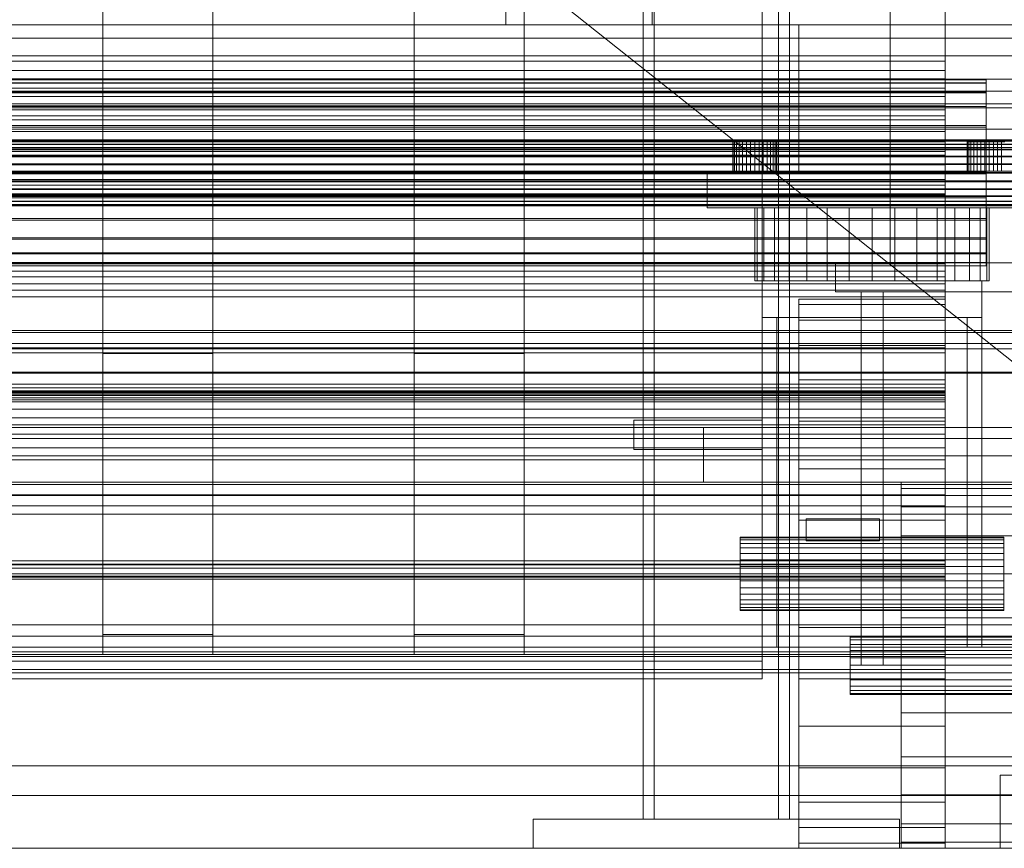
# Model space of a CAD drawing. Header units: millimetres. Extents: x -1970 to 61924, y -58230 to 6847.
# Tile 43 of 256: x 47 to 316, y -36000 to -35774. Entities that reach past the tile are written whole.
import ezdxf

# ---------------------------------------------------------------- set-up
doc = ezdxf.new("R2010")
doc.units = ezdxf.units.MM
for name, color, linetype, lineweight in [('COTAS_O', 1, 'Continuous', 0), ('COTAS_P', 1, 'Continuous', 0), ('frontal_bajante_movil', 7, 'Continuous', 0), ('frontal_briquetadora', 7, 'Continuous', 0), ('frontal_C01', 7, 'Continuous', 0), ('frontal_C05', 7, 'Continuous', 0), ('frontal_dosificador', 7, 'Continuous', 0), ('frontal_secador', 7, 'Continuous', 0)]:
    doc.layers.add(name, color=color, linetype=linetype, lineweight=lineweight)
doc.dimstyles.new('R19_100', dxfattribs={"dimtxt": 250, "dimasz": 150, "dimexe": 150, "dimexo": 80, "dimgap": 100, "dimtad": 1, "dimtih": 1, "dimtoh": 1, "dimdsep": 46, "dimcen": 0.09, "dimadec": 0, "dimazin": 0, "dimtfac": 1, "dimtdec": 4, "dimtofl": 0, "dimtmove": 0, "dimatfit": 3, "dimfxl": 1, "dimtolj": 1, "dimtzin": 0, "dimarcsym": 0})

# ---------------------------------------------------------------- blocks, each defined once
blk = doc.blocks.new('DIM_R26_51')
at = {"layer": 'COTAS_O'}
for p, q in [((-1480, -35300), (-1330, -35255)), ((490, -35300), (340, -35255)), ((-1480, -36000), (-1480, -35300)), ((-1480, -35300), (490, -35300)), ((-1480, -35300), (-1330, -35345)), ((490, -35300), (340, -35345)), ((490, -36000), (490, -35300))]:
    blk.add_line(p, q, dxfattribs=at)
blk.add_text('1970 O', height=250, dxfattribs=at).set_placement((-495, -35200))
blk = doc.blocks.new('DIM_R26_53')
at = {"layer": 'COTAS_O'}
for p, q in [((-1400, -35300), (-1250, -35255)), ((1400, -35300), (1250, -35255)), ((-1400, -36000), (-1400, -35300)), ((-1400, -35300), (1400, -35300)), ((-1400, -35300), (-1250, -35345)), ((1400, -35300), (1250, -35345)), ((1400, -36000), (1400, -35300))]:
    blk.add_line(p, q, dxfattribs=at)
blk.add_text('2800 O', height=250, dxfattribs=at).set_placement((0, -35200))
blk = doc.blocks.new('DIM_R26_54')
at = {"layer": 'COTAS_P'}
for p, q in [((-305, -34680), (395, -34680)), ((395, -34680), (350, -34830)), ((395, -36000), (395, -34680)), ((395, -34680), (440, -34830)), ((395, -36000), (350, -35850)), ((395, -36000), (440, -35850)), ((-305, -36000), (395, -36000))]:
    blk.add_line(p, q, dxfattribs=at)
blk.add_text('1320 P', height=250, rotation=90, dxfattribs=at).set_placement((295, -35340))
blk = doc.blocks.new('DIM_R26_55')
at = {"layer": 'COTAS_P'}
for p, q in [((-305, -35300), (-155, -35255)), ((345, -35300), (195, -35255)), ((-305, -36000), (-305, -35300)), ((-305, -35300), (345, -35300)), ((-305, -35300), (-155, -35345)), ((345, -35300), (195, -35345)), ((345, -36000), (345, -35300))]:
    blk.add_line(p, q, dxfattribs=at)
blk.add_text('650 P', height=250, dxfattribs=at).set_placement((20, -35200))

msp = doc.modelspace()

# ---------------------------------------------------------------- linework, layer by layer
at = {"layer": 'frontal_bajante_movil'}
for p, q in [((180, -35775), (180, -34903.821)), ((220, -35775), (220, -34903.821)), ((180, -35775), (180, -35378.259)), ((220, -35775), (220, -35378.259)), ((285, -35840), (285, -35429)), ((20, -35775), (325, -35775)), ((180, -35775), (220, -35775)), ((260, -35775), (300, -35775)), ((260, -35815), (260, -35775)), ((300, -35815), (300, -35775)), ((242.115, -35807), (242, -35807)), ((242, -35815), (242, -35807)), ((242.457, -35807), (242.115, -35807)), ((242.115, -35815), (242.115, -35807)), ((243.011, -35807), (242.457, -35807)), ((242.457, -35815), (242.457, -35807)), ((243.757, -35807), (243.011, -35807)), ((243.011, -35815), (243.011, -35807)), ((244.667, -35807), (243.757, -35807)), ((243.757, -35815), (243.757, -35807)), ((245.704, -35807), (244.667, -35807)), ((244.667, -35815), (244.667, -35807)), ((246.829, -35807), (245.704, -35807)), ((245.704, -35815), (245.704, -35807)), ((248, -35807), (246.829, -35807)), ((246.829, -35815), (246.829, -35807)), ((248, -35807), (249.171, -35807)), ((248, -35807), (248, -35815)), ((249.171, -35807), (250.296, -35807)), ((249.171, -35815), (249.171, -35807)), ((250.296, -35807), (251.333, -35807)), ((250.296, -35815), (250.296, -35807)), ((251.333, -35807), (252.243, -35807)), ((251.333, -35815), (251.333, -35807)), ((252.243, -35807), (252.989, -35807)), ((252.243, -35815), (252.243, -35807)), ((252.989, -35807), (253.543, -35807)), ((252.989, -35815), (252.989, -35807)), ((253.543, -35807), (253.885, -35807)), ((253.543, -35815), (253.543, -35807)), ((253.885, -35807), (254, -35807)), ((253.885, -35815), (253.885, -35807)), ((254, -35815), (254, -35807)), ((306.115, -35807), (306, -35807)), ((306, -35815), (306, -35807)), ((306.457, -35807), (306.115, -35807)), ((306.115, -35815), (306.115, -35807)), ((307.011, -35807), (306.457, -35807)), ((306.457, -35815), (306.457, -35807)), ((307.757, -35807), (307.011, -35807)), ((307.011, -35815), (307.011, -35807)), ((308.667, -35807), (307.757, -35807)), ((307.757, -35815), (307.757, -35807)), ((309.704, -35807), (308.667, -35807)), ((308.667, -35815), (308.667, -35807)), ((310.829, -35807), (309.704, -35807)), ((309.704, -35815), (309.704, -35807)), ((312, -35807), (310.829, -35807)), ((310.829, -35815), (310.829, -35807)), ((312, -35807), (313.171, -35807)), ((312, -35807), (312, -35815)), ((313.171, -35807), (314.296, -35807)), ((313.171, -35815), (313.171, -35807)), ((314.296, -35807), (315.333, -35807)), ((314.296, -35815), (314.296, -35807)), ((315.333, -35807), (316.243, -35807)), ((315.333, -35815), (315.333, -35807)), ((20, -35815), (325, -35815)), ((235, -35815), (325, -35815)), ((235, -35825), (235, -35815)), ((242.115, -35815), (242, -35815)), ((242.457, -35815), (242.115, -35815)), ((243.011, -35815), (242.457, -35815)), ((243.757, -35815), (243.011, -35815)), ((244.667, -35815), (243.757, -35815)), ((245.704, -35815), (244.667, -35815)), ((246.829, -35815), (245.704, -35815)), ((246.829, -35815), (248, -35815)), ((248, -35815), (249.171, -35815)), ((249.171, -35815), (250.296, -35815)), ((250.296, -35815), (251.333, -35815)), ((251.333, -35815), (252.243, -35815)), ((252.243, -35815), (252.989, -35815)), ((252.989, -35815), (253.543, -35815)), ((253.543, -35815), (253.885, -35815)), ((253.885, -35815), (254, -35815)), ((260, -35815), (300, -35815)), ((306.115, -35815), (306, -35815)), ((306.457, -35815), (306.115, -35815)), ((307.011, -35815), (306.457, -35815)), ((307.757, -35815), (307.011, -35815)), ((308.667, -35815), (307.757, -35815)), ((309.704, -35815), (308.667, -35815)), ((310.829, -35815), (309.704, -35815)), ((310.829, -35815), (312, -35815)), ((312, -35815), (313.171, -35815)), ((313.171, -35815), (314.296, -35815)), ((314.296, -35815), (315.333, -35815)), ((315.333, -35815), (316.243, -35815)), ((235, -35825), (325, -35825)), ((248.615, -35825), (248, -35825)), ((248, -35845), (248, -35825)), ((250.436, -35825), (248.615, -35825)), ((248.615, -35845), (248.615, -35825)), ((253.393, -35825), (250.436, -35825)), ((250.436, -35845), (250.436, -35825)), ((257.373, -35825), (253.393, -35825)), ((253.393, -35845), (253.393, -35825)), ((262.222, -35825), (257.373, -35825)), ((257.373, -35845), (257.373, -35825)), ((267.754, -35825), (262.222, -35825)), ((262.222, -35845), (262.222, -35825)), ((273.757, -35825), (267.754, -35825)), ((267.754, -35845), (267.754, -35825)), ((280, -35825), (273.757, -35825)), ((273.757, -35845), (273.757, -35825)), ((280, -35825), (286.243, -35825)), ((280, -35825), (280, -35845)), ((286.243, -35825), (292.246, -35825)), ((286.243, -35845), (286.243, -35825)), ((292.246, -35825), (297.778, -35825)), ((292.246, -35845), (292.246, -35825)), ((297.778, -35825), (302.627, -35825)), ((297.778, -35845), (297.778, -35825)), ((302.627, -35825), (306.607, -35825)), ((302.627, -35845), (302.627, -35825)), ((306.607, -35825), (309.564, -35825)), ((306.607, -35845), (306.607, -35825)), ((309.564, -35825), (311.385, -35825)), ((309.564, -35845), (309.564, -35825)), ((311.385, -35825), (312, -35825)), ((311.385, -35845), (311.385, -35825)), ((312, -35845), (312, -35825)), ((270, -35840), (340, -35840)), ((270, -35848), (270, -35840)), ((285, -35840), (325, -35840)), ((248.615, -35845), (248, -35845)), ((250.436, -35845), (248.615, -35845)), ((250, -35845), (310, -35845)), ((250, -35855), (250, -35845)), ((253.393, -35845), (250.436, -35845)), ((257.373, -35845), (253.393, -35845)), ((262.222, -35845), (257.373, -35845)), ((267.754, -35845), (262.222, -35845)), ((273.757, -35845), (267.754, -35845)), ((273.757, -35845), (280, -35845)), ((280, -35845), (286.243, -35845)), ((286.243, -35845), (292.246, -35845)), ((292.246, -35845), (297.778, -35845)), ((297.778, -35845), (302.627, -35845)), ((302.627, -35845), (306.607, -35845)), ((306.607, -35845), (309.564, -35845)), ((309.564, -35845), (311.385, -35845)), ((310, -35855), (310, -35845)), ((311.385, -35845), (312, -35845)), ((270, -35848), (340, -35848)), ((277, -35848), (283, -35848)), ((277, -35950), (277, -35848)), ((283, -35950), (283, -35848)), ((260, -35851.441), (260, -35850)), ((300, -35850), (260, -35850)), ((260, -35855.709), (260, -35851.441)), ((300, -35851.441), (260, -35851.441)), ((300, -35851.441), (300, -35850)), ((300, -35855.709), (300, -35851.441)), ((250, -35855), (254, -35855)), ((250, -35945), (250, -35855)), ((250, -35855), (310, -35855)), ((254, -35945), (254, -35855)), ((260, -35862.64), (260, -35855.709)), ((300, -35855.709), (260, -35855.709)), ((300, -35862.64), (300, -35855.709)), ((306, -35855), (310, -35855)), ((306, -35945), (306, -35855)), ((310, -35945), (310, -35855)), ((260, -35871.967), (260, -35862.64)), ((300, -35862.64), (260, -35862.64)), ((300, -35871.967), (300, -35862.64)), ((260, -35883.332), (260, -35871.967)), ((300, -35871.967), (260, -35871.967)), ((300, -35883.332), (300, -35871.967)), ((215, -35883), (250, -35883)), ((215, -35891), (215, -35883)), ((250, -35891), (250, -35883)), ((260, -35896.299), (260, -35883.332)), ((300, -35883.332), (260, -35883.332)), ((300, -35896.299), (300, -35883.332)), ((234, -35885), (250, -35885)), ((234, -35900), (234, -35885)), ((250, -35900), (250, -35885)), ((215, -35891), (250, -35891)), ((260, -35910.368), (260, -35896.299)), ((300, -35896.299), (260, -35896.299)), ((300, -35910.368), (300, -35896.299)), ((234, -35900), (250, -35900)), ((288, -35901.704), (288, -35900)), ((288, -35900), (322, -35900)), ((288, -35906.699), (288, -35901.704)), ((288, -35901.704), (322, -35901.704)), ((288, -35914.645), (288, -35906.699)), ((288, -35906.699), (322, -35906.699)), ((260, -35925), (260, -35910.368)), ((300, -35910.368), (260, -35910.368)), ((262, -35910), (282, -35910)), ((262, -35916), (262, -35910)), ((282, -35916), (282, -35910)), ((300, -35925), (300, -35910.368)), ((244, -35915.192), (244, -35915)), ((316, -35915), (244, -35915)), ((244, -35915.761), (244, -35915.192)), ((316, -35915.192), (244, -35915.192)), ((244, -35916.685), (244, -35915.761)), ((316, -35915.761), (244, -35915.761)), ((262, -35916), (282, -35916)), ((288, -35925), (288, -35914.645)), ((288, -35914.645), (322, -35914.645)), ((316, -35915.192), (316, -35915)), ((316, -35915.761), (316, -35915.192)), ((316, -35916.685), (316, -35915.761)), ((244, -35917.929), (244, -35916.685)), ((316, -35916.685), (244, -35916.685)), ((244, -35919.444), (244, -35917.929)), ((316, -35917.929), (244, -35917.929)), ((316, -35917.929), (316, -35916.685)), ((316, -35919.444), (316, -35917.929)), ((244, -35921.173), (244, -35919.444)), ((316, -35919.444), (244, -35919.444)), ((244, -35923.049), (244, -35921.173)), ((316, -35921.173), (244, -35921.173)), ((316, -35921.173), (316, -35919.444)), ((316, -35923.049), (316, -35921.173)), ((244, -35925), (244, -35923.049)), ((316, -35923.049), (244, -35923.049)), ((316, -35925), (316, -35923.049)), ((244, -35925), (244, -35926.951)), ((244, -35925), (316, -35925)), ((260, -35925), (260, -35939.632)), ((260, -35925), (300, -35925)), ((288, -35937.059), (288, -35925)), ((288, -35925), (322, -35925)), ((300, -35939.632), (300, -35925)), ((316, -35926.951), (316, -35925)), ((244, -35926.951), (244, -35928.827)), ((316, -35926.951), (244, -35926.951)), ((244, -35928.827), (244, -35930.556)), ((316, -35928.827), (244, -35928.827)), ((316, -35926.951), (316, -35928.827)), ((316, -35928.827), (316, -35930.556)), ((244, -35930.556), (244, -35932.071)), ((316, -35930.556), (244, -35930.556)), ((244, -35932.071), (244, -35933.315)), ((316, -35932.071), (244, -35932.071)), ((316, -35930.556), (316, -35932.071)), ((316, -35932.071), (316, -35933.315)), ((244, -35933.315), (244, -35934.239)), ((316, -35933.315), (244, -35933.315)), ((244, -35934.239), (244, -35934.808)), ((316, -35934.239), (244, -35934.239)), ((244, -35934.808), (244, -35935)), ((316, -35934.808), (244, -35934.808)), ((316, -35933.315), (316, -35934.239)), ((316, -35934.239), (316, -35934.808)), ((316, -35934.808), (316, -35935)), ((316, -35935), (244, -35935)), ((288, -35937.059), (288, -35950)), ((288, -35937.059), (322, -35937.059)), ((260, -35939.632), (260, -35953.701)), ((300, -35939.632), (260, -35939.632)), ((300, -35939.632), (300, -35953.701)), ((274, -35942.273), (274, -35942)), ((274, -35942), (336, -35942)), ((274, -35943.072), (274, -35942.273)), ((274, -35942.273), (336, -35942.273)), ((250, -35945), (254, -35945)), ((274, -35944.343), (274, -35943.072)), ((274, -35943.072), (336, -35943.072)), ((274, -35946), (274, -35944.343)), ((274, -35944.343), (336, -35944.343)), ((306, -35945), (310, -35945)), ((274, -35947.929), (274, -35946)), ((274, -35946), (336, -35946)), ((274, -35947.929), (274, -35950)), ((274, -35947.929), (336, -35947.929)), ((274, -35950), (274, -35952.071)), ((336, -35950), (274, -35950)), ((277, -35950), (283, -35950)), ((288, -35950), (288, -35962.941)), ((322, -35950), (288, -35950)), ((274, -35952.071), (274, -35954)), ((274, -35952.071), (336, -35952.071)), ((260, -35953.701), (260, -35966.668)), ((300, -35953.701), (260, -35953.701)), ((274, -35954), (274, -35955.657)), ((274, -35954), (336, -35954)), ((274, -35955.657), (274, -35956.928)), ((274, -35955.657), (336, -35955.657)), ((300, -35953.701), (300, -35966.668)), ((274, -35956.928), (274, -35957.727)), ((274, -35956.928), (336, -35956.928)), ((274, -35957.727), (274, -35958)), ((274, -35957.727), (336, -35957.727)), ((274, -35958), (336, -35958)), ((288, -35962.941), (288, -35975)), ((288, -35962.941), (322, -35962.941)), ((260, -35966.668), (260, -35978.033)), ((300, -35966.668), (260, -35966.668)), ((300, -35966.668), (300, -35978.033)), ((288, -35975), (288, -35985.355)), ((288, -35975), (322, -35975)), ((260, -35978.033), (260, -35987.36)), ((300, -35978.033), (260, -35978.033)), ((300, -35978.033), (300, -35987.36)), ((288, -35985.355), (288, -35993.301)), ((288, -35985.355), (322, -35985.355)), ((260, -35987.36), (260, -35994.291)), ((300, -35987.36), (260, -35987.36)), ((300, -35987.36), (300, -35994.291)), ((288, -35993.301), (288, -35998.296)), ((288, -35993.301), (322, -35993.301)), ((260, -35994.291), (260, -35998.559)), ((300, -35994.291), (260, -35994.291)), ((300, -35994.291), (300, -35998.559)), ((260, -35998.559), (260, -36000)), ((300, -35998.559), (260, -35998.559)), ((288, -35998.296), (288, -36000)), ((288, -35998.296), (322, -35998.296)), ((300, -35998.559), (300, -36000)), ((300, -36000), (260, -36000)), ((288, -36000), (322, -36000))]:
    msp.add_line(p, q, dxfattribs=at)
at = {"layer": 'frontal_briquetadora'}
for p, q in [((-720.639, -35041.307), (340, -35884.261)), ((315, -36000), (315, -35980)), ((315, -35980), (515, -35980)), ((315, -36000), (515, -36000))]:
    msp.add_line(p, q, dxfattribs=at)
at = {"layer": 'frontal_C01'}
for p, q in [((250, -35948.844), (250, -33373.251)), ((250, -33378.064), (250, -35953.656)), ((155, -35864.779), (155, -35436.912)), ((185, -35436.912), (185, -35864.779)), ((155, -35442.304), (155, -35870.172)), ((185, -35870.172), (185, -35442.304)), ((70, -35864.779), (70, -35463.883)), ((100, -35463.883), (100, -35864.779)), ((70, -35469.275), (70, -35870.172)), ((100, -35870.172), (100, -35469.275)), ((155, -35941.62), (155, -35524.051)), ((185, -35524.051), (185, -35941.62)), ((155, -35529.443), (155, -35947.012)), ((185, -35947.012), (185, -35529.443)), ((70, -35941.62), (70, -35540.255)), ((100, -35540.255), (100, -35941.62)), ((70, -35545.648), (70, -35947.012)), ((100, -35947.012), (100, -35545.648)), ((300, -35758.657), (300, -35789.759)), ((300, -35792.354), (300, -35761.343)), ((350, -35778.63), (-350, -35778.63)), ((350, -35783.469), (-350, -35783.469)), ((300, -35784.915), (-300, -35784.915)), ((300, -35797.314), (300, -35784.915)), ((300, -35794.603), (300, -35784.915)), ((-300, -35787.539), (300, -35787.539)), ((300, -35787.539), (300, -35801.02)), ((300, -35787.539), (300, -35797.169)), ((350, -35789.887), (-350, -35789.887)), ((-311.15, -35790.055), (311.15, -35790.055)), ((-311.15, -35790.847), (311.15, -35790.847)), ((-311.15, -35790.994), (311.15, -35790.994)), ((300, -35789.759), (-300, -35789.759)), ((300, -35789.759), (300, -35818.833)), ((311.15, -35790.847), (311.15, -35790.055)), ((311.15, -35790.055), (311.15, -35790.994)), ((311.15, -35793.316), (311.15, -35790.847)), ((311.15, -35790.994), (311.15, -35793.6)), ((350, -35793.12), (-350, -35793.12)), ((-311.15, -35793.316), (311.15, -35793.316)), ((-311.15, -35793.6), (311.15, -35793.6)), ((300, -35792.354), (-300, -35792.354)), ((300, -35794.562), (-300, -35794.562)), ((-300, -35794.603), (300, -35794.603)), ((300, -35821.16), (300, -35792.354)), ((300, -35799.889), (300, -35794.562)), ((300, -35794.562), (300, -35809.666)), ((300, -35794.603), (300, -35807.002)), ((311.15, -35797.293), (311.15, -35793.316)), ((311.15, -35793.6), (311.15, -35797.695)), ((350, -35796.593), (-350, -35796.593)), ((-311.15, -35797.293), (311.15, -35797.293)), ((-311.15, -35797.695), (311.15, -35797.695)), ((300, -35797.169), (-300, -35797.169)), ((-300, -35797.314), (300, -35797.314)), ((300, -35810.649), (300, -35797.169)), ((300, -35797.314), (300, -35807.002)), ((311.15, -35802.508), (311.15, -35797.293)), ((311.15, -35797.695), (311.15, -35803.001)), ((350, -35797.728), (-350, -35797.728)), ((-300, -35798.28), (300, -35798.28)), ((-300, -35799.889), (300, -35799.889)), ((300, -35798.28), (300, -35804.179)), ((300, -35813.293), (300, -35798.28)), ((300, -35817.32), (300, -35799.889)), ((-311.15, -35802.508), (311.15, -35802.508)), ((-311.15, -35803.001), (311.15, -35803.001)), ((300, -35801.02), (-300, -35801.02)), ((300, -35810.649), (300, -35801.02)), ((311.15, -35808.605), (311.15, -35802.508)), ((311.15, -35803.001), (311.15, -35809.155)), ((430, -35803.525), (-430, -35803.525)), ((300, -35804.179), (-300, -35804.179)), ((300, -35804.179), (300, -35821.507)), ((-440, -35806.454), (440, -35806.454)), ((-440, -35806.735), (440, -35806.735)), ((-440, -35806.787), (440, -35806.787)), ((-440, -35807.61), (440, -35807.61)), ((-440, -35807.71), (440, -35807.71)), ((300, -35807.002), (-300, -35807.002)), ((-440, -35809.019), (440, -35809.019)), ((-440, -35809.161), (440, -35809.161)), ((-440, -35810.867), (440, -35810.867)), ((-440, -35811.041), (440, -35811.041)), ((430, -35808.525), (-430, -35808.525)), ((311.15, -35808.605), (-311.15, -35808.605)), ((-311.15, -35809.155), (311.15, -35809.155)), ((-300, -35809.666), (300, -35809.666)), ((-300, -35810.649), (300, -35810.649)), ((300, -35809.666), (300, -35817.32)), ((311.15, -35815.169), (311.15, -35808.605)), ((311.15, -35809.155), (311.15, -35815.738)), ((440, -35813.027), (-440, -35813.027)), ((-440, -35813.222), (440, -35813.222)), ((300, -35813.293), (-300, -35813.293)), ((300, -35821.507), (300, -35813.293)), ((-440, -35815.353), (440, -35815.353)), ((-440, -35815.554), (440, -35815.554)), ((-311.15, -35815.169), (311.15, -35815.169)), ((-311.15, -35815.738), (311.15, -35815.738)), ((311.15, -35821.753), (311.15, -35815.169)), ((311.15, -35815.738), (311.15, -35822.302)), ((-440, -35817.686), (440, -35817.686)), ((-440, -35817.88), (440, -35817.88)), ((300, -35817.32), (-300, -35817.32)), ((300, -35818.833), (-300, -35818.833)), ((300, -35818.833), (300, -35843.898)), ((-440, -35819.866), (440, -35819.866)), ((-440, -35820.041), (440, -35820.041)), ((-440, -35821.746), (440, -35821.746)), ((-440, -35821.889), (440, -35821.889)), ((-311.15, -35821.753), (311.15, -35821.753)), ((300, -35821.16), (-300, -35821.16)), ((-300, -35821.507), (300, -35821.507)), ((300, -35845.797), (300, -35821.16)), ((311.15, -35827.907), (311.15, -35821.753)), ((-440, -35823.197), (440, -35823.197)), ((-440, -35823.298), (440, -35823.298)), ((-440, -35824.12), (440, -35824.12)), ((-440, -35824.173), (440, -35824.173)), ((-440, -35824.453), (440, -35824.453)), ((-311.15, -35822.302), (311.15, -35822.302)), ((311.15, -35822.302), (311.15, -35828.399)), ((-311.15, -35827.907), (311.15, -35827.907)), ((-311.15, -35828.399), (311.15, -35828.399)), ((311.15, -35833.212), (311.15, -35827.907)), ((311.15, -35828.399), (311.15, -35833.614)), ((-311.15, -35833.212), (311.15, -35833.212)), ((-311.15, -35833.614), (311.15, -35833.614)), ((311.15, -35837.307), (311.15, -35833.212)), ((311.15, -35833.614), (311.15, -35837.592)), ((-311.15, -35837.307), (311.15, -35837.307)), ((-311.15, -35837.592), (311.15, -35837.592)), ((311.15, -35839.913), (311.15, -35837.307)), ((311.15, -35837.592), (311.15, -35840.06)), ((-311.15, -35839.913), (311.15, -35839.913)), ((-311.15, -35840.06), (311.15, -35840.06)), ((300, -35840.323), (-300, -35840.323)), ((300, -35875.28), (300, -35840.323)), ((300, -35847.473), (300, -35840.323)), ((311.15, -35840.852), (311.15, -35839.913)), ((311.15, -35840.06), (311.15, -35840.852)), ((-311.15, -35840.852), (311.15, -35840.852)), ((-300, -35842.302), (300, -35842.302)), ((300, -35842.302), (300, -35878.051)), ((300, -35842.302), (300, -35849.293)), ((300, -35843.898), (-300, -35843.898)), ((300, -35845.797), (-300, -35845.797)), ((300, -35843.898), (300, -35863.245)), ((300, -35864.588), (300, -35845.797)), ((-300, -35847.473), (300, -35847.473)), ((300, -35847.473), (300, -35882.43)), ((300, -35849.293), (-300, -35849.293)), ((300, -35885.042), (300, -35849.293)), ((-450, -35859.113), (450, -35859.113)), ((430, -35858.525), (-430, -35858.525)), ((-450, -35862.083), (450, -35862.083)), ((430, -35863.525), (-430, -35863.525)), ((300, -35863.245), (-300, -35863.245)), ((300, -35864.588), (-300, -35864.588)), ((100, -35864.779), (70, -35864.779)), ((70, -35864.779), (70, -35870.172)), ((100, -35870.172), (100, -35864.779)), ((185, -35864.779), (155, -35864.779)), ((155, -35864.779), (155, -35870.172)), ((185, -35870.172), (185, -35864.779)), ((300, -35863.245), (300, -35875.556)), ((300, -35876.252), (300, -35864.588)), ((450, -35869.898), (-450, -35869.898)), ((450, -35870.172), (-450, -35870.172)), ((70, -35870.172), (100, -35870.172)), ((155, -35870.172), (185, -35870.172)), ((300, -35873.156), (-300, -35873.156)), ((300, -35874.208), (-300, -35874.208)), ((-300, -35875.012), (300, -35875.012)), ((-300, -35875.28), (300, -35875.28)), ((300, -35875.556), (-300, -35875.556)), ((300, -35890.596), (300, -35873.156)), ((300, -35873.156), (300, -35884.304)), ((300, -35922.356), (300, -35874.208)), ((300, -35876.904), (300, -35874.208)), ((300, -35875.012), (300, -35923.45)), ((300, -35875.012), (300, -35877.491)), ((300, -35875.28), (300, -35882.43)), ((300, -35875.556), (300, -35879.992)), ((-300, -35875.968), (300, -35875.968)), ((300, -35876.252), (-300, -35876.252)), ((-300, -35876.904), (300, -35876.904)), ((300, -35877.491), (-300, -35877.491)), ((300, -35878.051), (-300, -35878.051)), ((300, -35875.968), (300, -35893.841)), ((300, -35886.869), (300, -35875.968)), ((300, -35879.992), (300, -35876.252)), ((300, -35876.904), (300, -35925.053)), ((300, -35925.93), (300, -35877.491)), ((300, -35885.042), (300, -35878.051)), ((300, -35879.992), (-300, -35879.992)), ((300, -35882.43), (-300, -35882.43)), ((-300, -35884.304), (300, -35884.304)), ((-300, -35885.042), (300, -35885.042)), ((300, -35884.304), (300, -35903.461)), ((300, -35886.869), (-300, -35886.869)), ((300, -35906.421), (300, -35886.869)), ((-300, -35890.596), (300, -35890.596)), ((300, -35903.461), (300, -35890.596)), ((450, -35892.817), (-450, -35892.817)), ((300, -35893.841), (-300, -35893.841)), ((300, -35893.841), (300, -35906.421)), ((450, -35900.602), (-450, -35900.602)), ((-450, -35903.602), (450, -35903.602)), ((300, -35903.461), (-300, -35903.461)), ((-300, -35906.421), (300, -35906.421)), ((-450, -35908.69), (450, -35908.69)), ((300, -35921.431), (-300, -35921.431)), ((-300, -35922.356), (300, -35922.356)), ((-300, -35922.583), (300, -35922.583)), ((300, -35923.45), (-300, -35923.45)), ((300, -35946.31), (300, -35921.431)), ((300, -35921.431), (300, -35925.634)), ((300, -35922.356), (300, -35925.053)), ((300, -35922.583), (300, -35947.64)), ((300, -35926.45), (300, -35922.583)), ((300, -35925.93), (300, -35923.45)), ((300, -35925.053), (-300, -35925.053)), ((-300, -35925.634), (300, -35925.634)), ((-300, -35925.93), (300, -35925.93)), ((300, -35926.45), (-300, -35926.45)), ((300, -35925.634), (300, -35951.161)), ((300, -35952.102), (300, -35926.45)), ((-450, -35938.924), (450, -35938.924)), ((100, -35941.62), (70, -35941.62)), ((70, -35941.62), (70, -35947.012)), ((100, -35947.012), (100, -35941.62)), ((185, -35941.62), (155, -35941.62)), ((155, -35941.62), (155, -35947.012)), ((185, -35947.012), (185, -35941.62)), ((450, -35947.012), (-450, -35947.012)), ((-300, -35946.31), (300, -35946.31)), ((300, -35947.64), (-300, -35947.64)), ((70, -35947.012), (100, -35947.012)), ((155, -35947.012), (185, -35947.012)), ((300, -35951.161), (300, -35946.31)), ((300, -35947.64), (300, -35952.102)), ((-250, -35948.844), (250, -35948.844)), ((250, -35948.844), (250, -35953.656)), ((300, -35951.161), (-300, -35951.161)), ((-300, -35952.102), (300, -35952.102)), ((250, -35953.656), (-250, -35953.656)), ((450, -35977.442), (-450, -35977.442)), ((-450, -35985.531), (450, -35985.531))]:
    msp.add_line(p, q, dxfattribs=at)
at = {"layer": 'frontal_C05'}
for p, q in [((217.5, -35992), (217.5, -34800)), ((220.5, -34800), (220.5, -35992)), ((254.5, -34800), (254.5, -35992)), ((257.5, -35992), (257.5, -34800)), ((187.5, -36000), (187.5, -35992)), ((187.5, -35992), (287.5, -35992)), ((196.018, -35992), (196.002, -35992)), ((196.05, -35992), (196.018, -35992)), ((196.099, -35992), (196.05, -35992)), ((196.163, -35992), (196.099, -35992)), ((196.243, -35992), (196.163, -35992)), ((196.338, -35992), (196.243, -35992)), ((196.449, -35992), (196.338, -35992)), ((196.575, -35992), (196.449, -35992)), ((196.716, -35992), (196.575, -35992)), ((196.871, -35992), (196.716, -35992)), ((197.04, -35992), (196.871, -35992)), ((197.222, -35992), (197.04, -35992)), ((197.418, -35992), (197.222, -35992)), ((197.626, -35992), (197.418, -35992)), ((197.847, -35992), (197.626, -35992)), ((198.079, -35992), (197.847, -35992)), ((198.322, -35992), (198.079, -35992)), ((198.575, -35992), (198.322, -35992)), ((198.838, -35992), (198.575, -35992)), ((199.111, -35992), (198.838, -35992)), ((199.391, -35992), (199.111, -35992)), ((199.68, -35992), (199.391, -35992)), ((199.975, -35992), (199.68, -35992)), ((200.277, -35992), (199.975, -35992)), ((200.584, -35992), (200.277, -35992)), ((200.896, -35992), (200.584, -35992)), ((201.212, -35992), (200.896, -35992)), ((201.531, -35992), (201.212, -35992)), ((201.853, -35992), (201.531, -35992)), ((202.176, -35992), (201.853, -35992)), ((202.5, -35992), (202.176, -35992)), ((202.824, -35992), (202.5, -35992)), ((203.147, -35992), (202.824, -35992)), ((203.469, -35992), (203.147, -35992)), ((203.788, -35992), (203.469, -35992)), ((204.104, -35992), (203.788, -35992)), ((204.416, -35992), (204.104, -35992)), ((204.723, -35992), (204.416, -35992)), ((205.025, -35992), (204.723, -35992)), ((205.32, -35992), (205.025, -35992)), ((205.609, -35992), (205.32, -35992)), ((205.889, -35992), (205.609, -35992)), ((206.162, -35992), (205.889, -35992)), ((206.425, -35992), (206.162, -35992)), ((206.678, -35992), (206.425, -35992)), ((206.921, -35992), (206.678, -35992)), ((207.153, -35992), (206.921, -35992)), ((207.374, -35992), (207.153, -35992)), ((207.582, -35992), (207.374, -35992)), ((207.778, -35992), (207.582, -35992)), ((207.96, -35992), (207.778, -35992)), ((208.129, -35992), (207.96, -35992)), ((208.284, -35992), (208.129, -35992)), ((208.425, -35992), (208.284, -35992)), ((208.551, -35992), (208.425, -35992)), ((208.551, -35992), (208.662, -35992)), ((208.662, -35992), (208.757, -35992)), ((208.757, -35992), (208.837, -35992)), ((208.837, -35992), (208.901, -35992)), ((208.901, -35992), (208.95, -35992)), ((208.95, -35992), (208.982, -35992)), ((208.982, -35992), (208.998, -35992)), ((217.5, -35992), (257.5, -35992)), ((220.5, -35992), (254.5, -35992)), ((266.018, -35992), (266.002, -35992)), ((266.05, -35992), (266.018, -35992)), ((266.099, -35992), (266.05, -35992)), ((266.163, -35992), (266.099, -35992)), ((266.243, -35992), (266.163, -35992)), ((266.338, -35992), (266.243, -35992)), ((266.449, -35992), (266.338, -35992)), ((266.575, -35992), (266.449, -35992)), ((266.716, -35992), (266.575, -35992)), ((266.871, -35992), (266.716, -35992)), ((267.04, -35992), (266.871, -35992)), ((267.222, -35992), (267.04, -35992)), ((267.418, -35992), (267.222, -35992)), ((267.626, -35992), (267.418, -35992)), ((267.847, -35992), (267.626, -35992)), ((268.079, -35992), (267.847, -35992)), ((268.322, -35992), (268.079, -35992)), ((268.575, -35992), (268.322, -35992)), ((268.838, -35992), (268.575, -35992)), ((269.111, -35992), (268.838, -35992)), ((269.391, -35992), (269.111, -35992)), ((269.68, -35992), (269.391, -35992)), ((269.975, -35992), (269.68, -35992)), ((270.277, -35992), (269.975, -35992)), ((270.584, -35992), (270.277, -35992)), ((270.896, -35992), (270.584, -35992)), ((271.212, -35992), (270.896, -35992)), ((271.531, -35992), (271.212, -35992)), ((271.853, -35992), (271.531, -35992)), ((272.176, -35992), (271.853, -35992)), ((272.5, -35992), (272.176, -35992)), ((272.824, -35992), (272.5, -35992)), ((273.147, -35992), (272.824, -35992)), ((273.469, -35992), (273.147, -35992)), ((273.788, -35992), (273.469, -35992)), ((274.104, -35992), (273.788, -35992)), ((274.416, -35992), (274.104, -35992)), ((274.723, -35992), (274.416, -35992)), ((275.025, -35992), (274.723, -35992)), ((275.32, -35992), (275.025, -35992)), ((275.609, -35992), (275.32, -35992)), ((275.889, -35992), (275.609, -35992)), ((276.162, -35992), (275.889, -35992)), ((276.425, -35992), (276.162, -35992)), ((276.678, -35992), (276.425, -35992)), ((276.921, -35992), (276.678, -35992)), ((277.153, -35992), (276.921, -35992)), ((277.374, -35992), (277.153, -35992)), ((277.582, -35992), (277.374, -35992)), ((277.778, -35992), (277.582, -35992)), ((277.778, -35992), (277.96, -35992)), ((277.96, -35992), (278.129, -35992)), ((278.129, -35992), (278.284, -35992)), ((278.284, -35992), (278.425, -35992)), ((278.425, -35992), (278.551, -35992)), ((278.551, -35992), (278.662, -35992)), ((278.662, -35992), (278.757, -35992)), ((278.757, -35992), (278.837, -35992)), ((278.837, -35992), (278.901, -35992)), ((278.901, -35992), (278.95, -35992)), ((278.95, -35992), (278.982, -35992)), ((278.982, -35992), (278.998, -35992)), ((287.5, -36000), (287.5, -35992)), ((187.5, -36000), (287.5, -36000)), ((196.018, -36000), (196.002, -36000)), ((196.05, -36000), (196.018, -36000)), ((196.099, -36000), (196.05, -36000)), ((196.163, -36000), (196.099, -36000)), ((196.243, -36000), (196.163, -36000)), ((196.338, -36000), (196.243, -36000)), ((196.449, -36000), (196.338, -36000)), ((196.575, -36000), (196.449, -36000)), ((196.716, -36000), (196.575, -36000)), ((196.871, -36000), (196.716, -36000)), ((197.04, -36000), (196.871, -36000)), ((197.222, -36000), (197.04, -36000)), ((197.418, -36000), (197.222, -36000)), ((197.626, -36000), (197.418, -36000)), ((197.847, -36000), (197.626, -36000)), ((198.079, -36000), (197.847, -36000)), ((198.322, -36000), (198.079, -36000)), ((198.575, -36000), (198.322, -36000)), ((198.838, -36000), (198.575, -36000)), ((199.111, -36000), (198.838, -36000)), ((199.391, -36000), (199.111, -36000)), ((199.68, -36000), (199.391, -36000)), ((199.975, -36000), (199.68, -36000)), ((200.277, -36000), (199.975, -36000)), ((200.584, -36000), (200.277, -36000)), ((200.896, -36000), (200.584, -36000)), ((201.212, -36000), (200.896, -36000)), ((201.531, -36000), (201.212, -36000)), ((201.853, -36000), (201.531, -36000)), ((202.176, -36000), (201.853, -36000)), ((202.5, -36000), (202.176, -36000)), ((202.824, -36000), (202.5, -36000)), ((203.147, -36000), (202.824, -36000)), ((203.469, -36000), (203.147, -36000)), ((203.788, -36000), (203.469, -36000)), ((204.104, -36000), (203.788, -36000)), ((204.416, -36000), (204.104, -36000)), ((204.723, -36000), (204.416, -36000)), ((205.025, -36000), (204.723, -36000)), ((205.32, -36000), (205.025, -36000)), ((205.609, -36000), (205.32, -36000)), ((205.889, -36000), (205.609, -36000)), ((206.162, -36000), (205.889, -36000)), ((206.425, -36000), (206.162, -36000)), ((206.678, -36000), (206.425, -36000)), ((206.921, -36000), (206.678, -36000)), ((207.153, -36000), (206.921, -36000)), ((207.374, -36000), (207.153, -36000)), ((207.582, -36000), (207.374, -36000)), ((207.778, -36000), (207.582, -36000)), ((207.96, -36000), (207.778, -36000)), ((208.129, -36000), (207.96, -36000)), ((208.284, -36000), (208.129, -36000)), ((208.425, -36000), (208.284, -36000)), ((208.551, -36000), (208.425, -36000)), ((208.551, -36000), (208.662, -36000)), ((208.662, -36000), (208.757, -36000)), ((208.757, -36000), (208.837, -36000)), ((208.837, -36000), (208.901, -36000)), ((208.901, -36000), (208.95, -36000)), ((208.95, -36000), (208.982, -36000)), ((208.982, -36000), (208.998, -36000)), ((266.018, -36000), (266.002, -36000)), ((266.05, -36000), (266.018, -36000)), ((266.099, -36000), (266.05, -36000)), ((266.163, -36000), (266.099, -36000)), ((266.243, -36000), (266.163, -36000)), ((266.338, -36000), (266.243, -36000)), ((266.449, -36000), (266.338, -36000)), ((266.575, -36000), (266.449, -36000)), ((266.716, -36000), (266.575, -36000)), ((266.871, -36000), (266.716, -36000)), ((267.04, -36000), (266.871, -36000)), ((267.222, -36000), (267.04, -36000)), ((267.418, -36000), (267.222, -36000)), ((267.626, -36000), (267.418, -36000)), ((267.847, -36000), (267.626, -36000)), ((268.079, -36000), (267.847, -36000)), ((268.322, -36000), (268.079, -36000)), ((268.575, -36000), (268.322, -36000)), ((268.838, -36000), (268.575, -36000)), ((269.111, -36000), (268.838, -36000)), ((269.391, -36000), (269.111, -36000)), ((269.68, -36000), (269.391, -36000)), ((269.975, -36000), (269.68, -36000)), ((270.277, -36000), (269.975, -36000)), ((270.584, -36000), (270.277, -36000)), ((270.896, -36000), (270.584, -36000)), ((271.212, -36000), (270.896, -36000)), ((271.531, -36000), (271.212, -36000)), ((271.853, -36000), (271.531, -36000)), ((272.176, -36000), (271.853, -36000)), ((272.5, -36000), (272.176, -36000)), ((272.824, -36000), (272.5, -36000)), ((273.147, -36000), (272.824, -36000)), ((273.469, -36000), (273.147, -36000)), ((273.788, -36000), (273.469, -36000)), ((274.104, -36000), (273.788, -36000)), ((274.416, -36000), (274.104, -36000)), ((274.723, -36000), (274.416, -36000)), ((275.025, -36000), (274.723, -36000)), ((275.32, -36000), (275.025, -36000)), ((275.609, -36000), (275.32, -36000)), ((275.889, -36000), (275.609, -36000)), ((276.162, -36000), (275.889, -36000)), ((276.425, -36000), (276.162, -36000)), ((276.678, -36000), (276.425, -36000)), ((276.921, -36000), (276.678, -36000)), ((277.153, -36000), (276.921, -36000)), ((277.374, -36000), (277.153, -36000)), ((277.582, -36000), (277.374, -36000)), ((277.778, -36000), (277.582, -36000)), ((277.778, -36000), (277.96, -36000)), ((277.96, -36000), (278.129, -36000)), ((278.129, -36000), (278.284, -36000)), ((278.284, -36000), (278.425, -36000)), ((278.425, -36000), (278.551, -36000)), ((278.551, -36000), (278.662, -36000)), ((278.662, -36000), (278.757, -36000)), ((278.757, -36000), (278.837, -36000)), ((278.837, -36000), (278.901, -36000)), ((278.901, -36000), (278.95, -36000)), ((278.95, -36000), (278.982, -36000)), ((278.982, -36000), (278.998, -36000))]:
    msp.add_line(p, q, dxfattribs=at)
at = {"layer": 'frontal_dosificador'}
for p, q in [((-770, -35840), (770, -35840)), ((-770, -35900), (770, -35900))]:
    msp.add_line(p, q, dxfattribs=at)
at = {"layer": 'frontal_secador'}
for p, q in [((-1265, -35885), (1265, -35885)), ((-1265, -35888), (1265, -35888)), ((-1265, -35942), (1265, -35942)), ((-1265, -35945), (1265, -35945)), ((-1400, -36000), (1400, -36000))]:
    msp.add_line(p, q, dxfattribs=at)

# ---------------------------------------------------------------- dimensions: what is measured, and where the dimension line sits
at = {"layer": 'COTAS_O'}
for p1, p2, picture, middle in [((-1480, -36000), (490, -36000), 'DIM_R26_51', (-495, -35300)), ((-1400, -36000), (1400, -36000), 'DIM_R26_53', (0, -35300))]:
    dim = msp.add_aligned_dim(p1=p1, p2=p2, distance=700, text='<> O', dimstyle='R19_100', dxfattribs=at)
    dim.commit()
    dim.dimension.update_dxf_attribs({"geometry": picture, "text_midpoint": middle})
at = {"layer": 'COTAS_P'}
for p2, distance, picture, middle in [((-305, -34680), -700, 'DIM_R26_54', (395, -35340)), ((345, -36000), 700, 'DIM_R26_55', (20, -35300))]:
    dim = msp.add_aligned_dim(p1=(-305, -36000), p2=p2, distance=distance, text='<> P', dimstyle='R19_100', dxfattribs=at)
    dim.commit()
    dim.dimension.update_dxf_attribs({"geometry": picture, "text_midpoint": middle})

doc.saveas('drawing.dxf')
